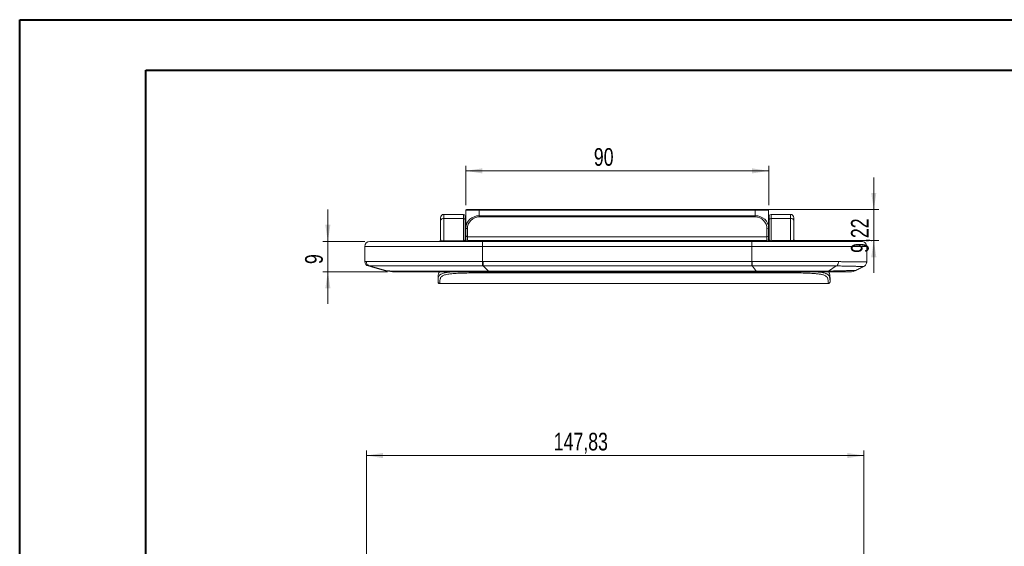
# Model space of a CAD drawing. Header units: millimetres. Extents: x 0 to 420, y 0 to 297.
# Tile 4 of 12: x 0 to 195, y 193 to 297. Entities that reach past the tile are written whole.
import ezdxf

# ---------------------------------------------------------------- set-up
doc = ezdxf.new("R2010")
doc.units = ezdxf.units.MM
doc.styles.add('SLDTEXTSTYLE0', font='TXT', dxfattribs={"width": 0.75})
doc.dimstyles.new('SLDDIMSTYLE0', dxfattribs={"dimtxt": 3.5, "dimasz": 3.302, "dimexe": 0, "dimexo": 0.0625, "dimgap": 0.875, "dimtad": 1, "dimlfac": 1.5, "dimrnd": 1e-09, "dimzin": 12, "dimdsep": 46, "dimtxsty": 'SLDTEXTSTYLE0', "dimsah": 1, "dimcen": 0.09, "dimadec": 0, "dimazin": 3, "dimtfac": 1, "dimtofl": 0, "dimtmove": 0, "dimatfit": 3, "dimfxl": 0, "dimfrac": 2, "dimtolj": 1, "dimtzin": 12, "dimarcsym": 0})
doc.dimstyles.new('SLDDIMSTYLE1', dxfattribs={"dimtxt": 3.5, "dimasz": 3.302, "dimexe": 0, "dimexo": 0.0625, "dimgap": 0.875, "dimtad": 1, "dimlfac": 1.5, "dimrnd": 1e-09, "dimzin": 12, "dimdsep": 46, "dimtxsty": 'SLDTEXTSTYLE0', "dimsah": 1, "dimcen": 0.09, "dimadec": 0, "dimazin": 3, "dimtfac": 1, "dimtmove": 0, "dimatfit": 0, "dimfxl": 0, "dimfrac": 2, "dimtolj": 1, "dimtzin": 12, "dimarcsym": 0})
doc.dimstyles.new('SLDDIMSTYLE2', dxfattribs={"dimtxt": 3.5, "dimasz": 3.302, "dimexe": 0, "dimexo": 0.0625, "dimgap": 0.875, "dimtad": 1, "dimdec": 6, "dimlfac": 1.5, "dimrnd": 1e-09, "dimzin": 12, "dimdsep": 46, "dimtxsty": 'SLDTEXTSTYLE0', "dimsah": 1, "dimcen": 0.09, "dimadec": 0, "dimazin": 3, "dimtfac": 1, "dimtmove": 0, "dimatfit": 0, "dimfxl": 0, "dimfrac": 2, "dimtolj": 1, "dimtzin": 12, "dimarcsym": 0})
doc.dimstyles.new('SLDDIMSTYLE3', dxfattribs={"dimtxt": 3.5, "dimasz": 3.302, "dimexe": 0, "dimexo": 0.0625, "dimgap": 0.875, "dimtad": 1, "dimdec": 6, "dimlfac": 1.5, "dimrnd": 1e-09, "dimzin": 12, "dimdsep": 46, "dimtxsty": 'SLDTEXTSTYLE0', "dimsah": 1, "dimcen": 0.09, "dimadec": 0, "dimazin": 3, "dimtfac": 1, "dimtofl": 0, "dimtmove": 0, "dimatfit": 3, "dimfxl": 0, "dimfrac": 2, "dimtolj": 1, "dimtzin": 12, "dimarcsym": 0})

# ---------------------------------------------------------------- blocks, each defined once
blk = doc.blocks.new('_D')
at = {"color": 7, "linetype": 'Continuous', "lineweight": 0}
for p, q in [((68.75, 158.29), (68.75, 211.88)), ((167.3, 210.88), (68.75, 210.88)), ((167.3, 161.94), (167.3, 211.88))]:
    blk.add_line(p, q, dxfattribs=at)
for points in [[(68.75, 210.88), (72.05, 210.37), (72.05, 211.39)], [(167.3, 210.88), (164, 211.39), (164, 210.37)]]:
    blk.add_solid(points, dxfattribs=at)
at = {"color": 7, "linetype": 'Continuous', "lineweight": 0, "insert": (105.86, 215.39), "char_height": 3.5, "attachment_point": 1, "style": 'SLDTEXTSTYLE0'}
blk.add_mtext('147,83', dxfattribs=at)
blk = doc.blocks.new('_D_5')
at = {"color": 7, "linetype": 'Continuous', "lineweight": 0}
for p, q in [((169.26, 259.6), (169.26, 265.95)), ((146.77, 259.6), (170.26, 259.6)), ((169.26, 259.6), (169.26, 253.45)), ((149.1, 253.45), (170.26, 253.45)), ((169.26, 253.45), (169.26, 247.1))]:
    blk.add_line(p, q, dxfattribs=at)
for points in [[(169.26, 259.6), (169.77, 262.9), (168.75, 262.9)], [(169.26, 253.45), (168.75, 250.15), (169.77, 250.15)]]:
    blk.add_solid(points, dxfattribs=at)
at = {"color": 7, "linetype": 'Continuous', "lineweight": 0, "insert": (164.75, 251.02), "char_height": 3.5, "attachment_point": 1, "rotation": 90, "style": 'SLDTEXTSTYLE0'}
blk.add_mtext('9,22', dxfattribs=at)
blk = doc.blocks.new('_D_6')
at = {"color": 7, "linetype": 'Continuous', "lineweight": 0}
for p, q in [((61.12, 253.28), (61.12, 259.63)), ((68.44, 253.28), (60.12, 253.28)), ((61.12, 247.28), (61.12, 253.28)), ((72.92, 247.28), (60.12, 247.28)), ((61.12, 247.28), (61.12, 240.93))]:
    blk.add_line(p, q, dxfattribs=at)
for points in [[(61.12, 253.28), (61.63, 256.59), (60.61, 256.59)], [(61.12, 247.28), (60.61, 243.98), (61.63, 243.98)]]:
    blk.add_solid(points, dxfattribs=at)
at = {"color": 7, "linetype": 'Continuous', "lineweight": 0, "insert": (56.61, 248.81), "char_height": 3.5, "attachment_point": 1, "rotation": 90, "style": 'SLDTEXTSTYLE0'}
blk.add_mtext('9', dxfattribs=at)
blk = doc.blocks.new('_D_7')
at = {"color": 7, "linetype": 'Continuous', "lineweight": 0}
for p, q in [((88.44, 260.46), (88.44, 268.27)), ((148.44, 267.27), (88.44, 267.27)), ((148.44, 260.46), (148.44, 268.27))]:
    blk.add_line(p, q, dxfattribs=at)
for points in [[(88.44, 267.27), (91.74, 266.76), (91.74, 267.78)], [(148.44, 267.27), (145.13, 267.78), (145.13, 266.76)]]:
    blk.add_solid(points, dxfattribs=at)
at = {"color": 7, "linetype": 'Continuous', "lineweight": 0, "insert": (113.81, 271.78), "char_height": 3.5, "attachment_point": 1, "style": 'SLDTEXTSTYLE0'}
blk.add_mtext('90', dxfattribs=at)

msp = doc.modelspace()

# ---------------------------------------------------------------- linework, layer by layer
at = {"color": 7, "linetype": 'Continuous', "lineweight": 40}
for p, q in [((0.07884357, 0.21478016), (0.07884357, 297.21478016)), ((0.07884357, 297.21478016), (420.07884357, 297.21478016)), ((25.07884357, 10.21478016), (25.07884357, 287.21478016)), ((25.07884357, 287.21478016), (410.07884357, 287.21478016))]:
    msp.add_line(p, q, dxfattribs=at)
at = {"color": 7, "linetype": 'Continuous', "lineweight": 15}
for p, q in [((88.43521199, 256.01605552), (88.43521199, 259.46392035)), ((91.1018791, 259.46392035), (88.43521199, 259.46392035)), ((88.56854758, 259.59725408), (91.1018791, 259.59725408)), ((91.1018791, 259.59725408), (91.1018791, 259.46392035)), ((91.1018791, 259.59725408), (145.76854727, 259.59725408)), ((91.1018791, 259.46392035), (91.1018791, 258.37672449)), ((145.76854727, 259.46392035), (91.1018791, 259.46392035)), ((145.76854727, 259.59725408), (148.30187879, 259.59725408)), ((145.76854727, 259.59725408), (145.76854727, 259.46392035)), ((145.76854727, 258.37672449), (145.76854727, 259.46392035)), ((148.43521438, 259.46392035), (145.76854727, 259.46392035)), ((148.43521438, 259.46392035), (148.43521438, 256.01605552)), ((83.43521428, 257.38117201), (83.43521428, 257.98420741)), ((87.96854736, 258.65087388), (84.10187981, 258.65087388)), ((87.96854736, 257.84682709), (84.10187981, 257.84682709)), ((84.10187981, 257.84682709), (84.10187981, 253.38415099)), ((87.96854736, 253.38415099), (87.96854736, 257.84682709)), ((88.30187889, 258.3175408), (88.30187889, 257.61399955)), ((88.30187889, 257.61399955), (88.30187889, 253.61697847)), ((91.1018791, 258.37672449), (91.1018791, 258.14239907)), ((91.1018791, 258.37672449), (145.76854727, 258.37672449)), ((145.76854727, 258.14239907), (91.1018791, 258.14239907)), ((145.76854727, 258.37672449), (145.76854727, 258.14239907)), ((148.56854748, 257.61399955), (148.56854748, 258.3175408)), ((148.56854748, 253.61697847), (148.56854748, 257.61399955)), ((152.76854656, 258.65087388), (148.90187901, 258.65087388)), ((152.76854656, 257.84682709), (148.90187901, 257.84682709)), ((148.90187901, 257.84682709), (148.90187901, 253.38415099)), ((152.76854656, 253.38415099), (152.76854656, 257.84682709)), ((153.43521209, 257.98420741), (153.43521209, 257.38117201)), ((83.43521428, 253.61697847), (83.43521428, 257.38117201)), ((88.43521199, 254.43765794), (88.43521199, 256.01605552)), ((88.768546, 255.78172995), (88.768546, 254.20333229)), ((148.10188037, 254.20333229), (148.10188037, 255.78172995)), ((148.43521438, 256.01605552), (148.43521438, 254.43765794)), ((153.43521209, 257.38117201), (153.43521209, 253.61697847)), ((88.43521199, 253.78420737), (88.43521199, 254.43765794)), ((148.10188037, 254.20333229), (88.768546, 254.20333229)), ((148.43521438, 254.43765794), (148.43521438, 253.78420737)), ((68.4352112, 249.28536989), (68.4352112, 252.28364511)), ((81.00498887, 253.28364511), (81.00459399, 253.28364506)), ((84.10187981, 253.28364512), (84.10187981, 253.38415099)), ((84.10187981, 253.38415099), (87.96854736, 253.38415099)), ((87.96854736, 253.28364512), (87.96854736, 253.38415099)), ((88.768546, 253.45087402), (148.10188037, 253.45087402)), ((91.76854711, 252.28364511), (91.76854711, 253.28364512)), ((91.76854711, 253.28364512), (145.10187926, 253.28364512)), ((91.76854711, 249.30445145), (91.76854711, 252.28364511)), ((145.10187926, 252.28364511), (91.76854711, 252.28364511)), ((95.56336126, 253.28364512), (95.56336126, 253.45087402)), ((145.10187926, 252.28364511), (145.10187926, 253.28364512)), ((145.10187926, 249.30445487), (145.10187926, 252.28364511)), ((147.97105562, 253.45087402), (147.97105562, 253.25997393)), ((148.90187901, 253.28364512), (148.90187901, 253.38415099)), ((148.90187901, 253.38415099), (152.76854656, 253.38415099)), ((152.76854656, 253.28364512), (152.76854656, 253.38415099)), ((167.8619526, 252.28366405), (167.85861474, 252.28364511)), ((167.86208174, 249.24225369), (167.86196253, 252.28366436)), ((69.0828703, 248.43342332), (69.08344151, 248.43339538)), ((91.76854711, 249.30445145), (91.89185919, 249.30445331)), ((91.89185919, 249.30445331), (145.10187926, 249.30445487)), ((91.89185919, 248.47779277), (91.89185919, 249.30445331)), ((145.10187926, 248.47779277), (91.89185919, 248.47779277)), ((145.10187926, 248.47779277), (145.10187926, 249.30445487)), ((145.19512079, 248.47778221), (145.10187926, 248.47779277)), ((160.2709832, 247.42292094), (161.79029069, 248.43973955)), ((167.85824221, 249.24225369), (167.85950384, 249.24228163)), ((72.72633832, 247.43746944), (73.91884349, 247.28364538)), ((82.9427458, 245.973616), (82.9427458, 245.30704236)), ((83.11333926, 247.14792684), (83.13777717, 247.28364538)), ((92.91068635, 247.39485461), (145.96542638, 247.39485461)), ((146.1296943, 247.28364538), (93.12795273, 247.28364538)), ((144.25739568, 247.09621422), (99.27702121, 247.09621422)), ((160.59167109, 245.973616), (160.59167109, 245.30704236)), ((82.9427458, 245.30704236), (82.94282527, 245.31154747)), ((83.27711544, 244.9513268), (83.27737373, 244.95307024)), ((83.27737373, 244.940498), (160.25739334, 244.940498)), ((160.25739334, 244.94958337), (160.25741321, 244.95006145)), ((160.59166612, 245.30952154), (160.59167109, 245.30704236))]:
    msp.add_line(p, q, dxfattribs=at)
at = {"color": 8, "linetype": 'Continuous', "lineweight": 15}
for p, q in [((84.10187981, 258.65087388), (84.10187981, 257.84682709)), ((87.96854736, 257.84682709), (87.96854736, 258.65087388)), ((148.90187901, 258.65087388), (148.90187901, 257.84682709)), ((152.76854656, 257.84682709), (152.76854656, 258.65087388)), ((88.768546, 254.20333229), (88.768546, 253.45087402)), ((148.10188037, 253.45087402), (148.10188037, 254.20333229)), ((95.89669527, 253.45087402), (95.89669527, 253.28364512)), ((147.6377241, 253.29268594), (147.6377241, 253.45087402)), ((69.078544, 248.43363349), (69.0828703, 248.43342332)), ((160.59179526, 245.95355842), (160.59167109, 245.973616)), ((160.25741321, 244.95006145), (160.25834204, 244.97375553)), ((160.59167109, 245.30704236), (160.59116445, 245.29399204))]:
    msp.add_line(p, q, dxfattribs=at)
at = {"color": 7, "linetype": 'Continuous', "lineweight": 15, "flags": 128}
msp.add_lwpolyline([(91.76830373, 248.47780643), (91.76831615, 248.5187632), (91.76833602, 248.58264572), (91.76836085, 248.66759041), (91.76839065, 248.77111809), (91.76842542, 248.89020848), (91.76846267, 249.02138589), (91.76850489, 249.16082319), (91.76854711, 249.30445145)], dxfattribs=at)
at = {"color": 7, "linetype": 'Continuous', "lineweight": 15}
for centre, radius, start, end in [((88.56854652, 259.46392049), 0.13333333, 90, 180), ((148.30187985, 259.46392049), 0.13333333, 0, 90), ((84.10187985, 257.98420735), 0.66666667, 90, 180), ((84.01652443, 257.25897717), 0.59401437, 81.7384304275, 168.1289206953), ((87.96854652, 258.31754069), 0.33333333, 0, 90), ((88.01122534, 257.55290409), 0.29700529, 11.8707700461, 98.2616784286), ((148.90187985, 258.31754069), 0.33333333, 90, 180), ((148.85920103, 257.55290409), 0.29700529, 81.7383215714, 168.1292299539), ((152.76854652, 257.98420735), 0.66666667, 0, 90), ((152.85390194, 257.25897717), 0.59401437, 11.8710793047, 98.2615695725), ((88.72639493, 256.07601977), 0.29729314, 191.6364318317, 278.1510265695), ((148.14403144, 256.07601977), 0.29729314, 261.8489734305, 348.3635681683), ((83.10187985, 253.61697845), 0.33333333, 270, 0), ((88.63521319, 253.61697845), 0.33333333, 180, 270), ((88.72639489, 254.49762204), 0.29729307, 191.6364044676, 278.1510360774), ((88.76854652, 253.78420735), 0.33333333, 180, 270), ((148.10187985, 253.78420735), 0.33333333, 270, 0), ((148.14403148, 254.49762204), 0.29729307, 261.8489639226, 348.3635955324), ((148.23521319, 253.61697845), 0.33333333, 270, 0), ((153.76854652, 253.61697845), 0.33333333, 180, 270), ((69.43521319, 252.28364512), 1, 90, 180), ((69.31949725, 249.28445711), 0.88428406, 180, 254.1879976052), ((-140.39284491, 249.21285894), 285.58891171, 359.8525263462, 0.0183741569)]:
    msp.add_arc(centre, radius, start, end, dxfattribs=at)
for centre, major_axis, ratio, start_param, end_param in [((91.10187985, 256.01605561), (2.66666667, 0), 0.8852508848, 1.5707963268, 3.1415926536), ((91.10187985, 255.78172995), (0, 2.36066903), 0.988420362, 0, 1.5707963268), ((145.76854652, 256.01605561), (2.66666667, 0), 0.8852508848, 0, 1.5707963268), ((145.76854652, 255.78172995), (0, 2.36066903), 0.988420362, 4.7123889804, 6.2831853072), ((84.10187985, 253.61697845), (0.66666667, 0), 0.3492411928, 3.1415926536, 4.7123889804), ((87.96854652, 253.61697845), (0.33333333, 0), 0.6984823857, 4.7123889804, 6.2831853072), ((148.90187985, 253.61697845), (0.33333333, 0), 0.6984823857, 3.1415926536, 4.7123889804), ((152.76854652, 253.61697845), (0.66666667, 0), 0.3492411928, 4.7123889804, 6.2831853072)]:
    msp.add_ellipse(centre, major_axis=major_axis, ratio=ratio, start_param=start_param, end_param=end_param, dxfattribs=at)
for points, knots in [([(91.76854652, 252.28364512), (90.62709633, 252.28364512), (89.48646718, 252.28364512), (87.20780964, 252.28364512), (86.0677538, 252.28364512), (83.81358238, 252.28364512), (82.69763279, 252.28364512), (81.05031714, 252.28364512), (80.50569461, 252.28364512), (79.69731219, 252.28364512), (79.42899895, 252.28364512), (78.9014909, 252.28364512), (78.64160318, 252.28364512), (77.87435696, 252.28364512), (77.37942508, 252.28364512), (76.66505737, 252.28364512), (76.43160461, 252.28364512), (75.97453049, 252.28364512), (75.75018313, 252.28364512), (74.66943603, 252.28364512), (73.92731452, 252.28364512), (73.12811308, 252.28364512), (72.97426312, 252.28364512), (72.68087722, 252.28364512), (72.54137716, 252.28364512), (72.14223438, 252.28364512), (71.90187538, 252.28364512), (71.4627731, 252.28364512), (71.26404849, 252.28364512), (70.90053208, 252.28364512), (70.73548725, 252.28364512), (70.28580303, 252.28364512), (70.04436977, 252.28364512), (69.63671167, 252.28364512), (69.47088084, 252.28364512), (69.05093152, 252.28364512), (68.87240562, 252.28364512), (68.61758086, 252.28364512), (68.54315189, 252.28364512), (68.45166994, 252.28364512), (68.43521319, 252.28364512), (68.43521319, 252.28364512)], [0, 0, 0, 0, 0.0625, 0.0625, 0.125, 0.125, 0.1875, 0.1875, 0.21875, 0.21875, 0.234375, 0.234375, 0.25, 0.25, 0.28125, 0.28125, 0.296875, 0.296875, 0.3125, 0.3125, 0.375, 0.375, 0.390625, 0.390625, 0.40625, 0.40625, 0.4375, 0.4375, 0.46875, 0.46875, 0.5, 0.5, 0.5625, 0.5625, 0.625, 0.625, 0.75, 0.75, 0.875, 0.875, 1, 1, 1, 1]), ([(69.43521319, 253.28364512), (69.43521319, 253.28364512), (69.45078951, 253.28364512), (69.53657828, 253.28364512), (69.60624199, 253.28364512), (69.84324794, 253.28364512), (70.00898542, 253.28364512), (70.39604117, 253.28364512), (70.54857292, 253.28364512), (70.92241262, 253.28364512), (71.14335339, 253.28364512), (71.55380262, 253.28364512), (71.70435761, 253.28364512), (72.03742341, 253.28364512), (72.21954343, 253.28364512), (72.62240397, 253.28364512), (72.84312012, 253.28364512), (73.21046791, 253.28364512), (73.33898334, 253.28364512), (73.60965481, 253.28364512), (73.75220057, 253.28364512), (74.4985939, 253.28364512), (75.1968007, 253.28364512), (76.22563406, 253.28364512), (76.44009282, 253.28364512), (76.87976846, 253.28364512), (77.10470523, 253.28364512), (77.79398769, 253.28364512), (78.2728148, 253.28364512), (79.01635877, 253.28364512), (79.26842064, 253.28364512), (79.78034862, 253.28364512), (80.0409228, 253.28364512), (80.82624102, 253.28364512), (81.35546741, 253.28364512), (82.95630588, 253.28364512), (84.04086657, 253.28364512), (86.23125693, 253.28364512), (87.33874865, 253.28364512), (89.55201864, 253.28364512), (90.65989177, 253.28364512), (91.76854652, 253.28364512)], [0, 0, 0, 0, 0.125, 0.125, 0.25, 0.25, 0.375, 0.375, 0.4375, 0.4375, 0.5, 0.5, 0.53125, 0.53125, 0.5625, 0.5625, 0.59375, 0.59375, 0.609375, 0.609375, 0.625, 0.625, 0.6875, 0.6875, 0.703125, 0.703125, 0.71875, 0.71875, 0.75, 0.75, 0.765625, 0.765625, 0.78125, 0.78125, 0.8125, 0.8125, 0.875, 0.875, 0.9375, 0.9375, 1, 1, 1, 1]), ([(145.10187985, 253.28364512), (146.58185552, 253.28364512), (148.05663455, 253.28364512), (150.2545748, 253.28364512), (150.98481409, 253.28364512), (152.43871427, 253.28364512), (153.16238818, 253.28364512), (154.60060511, 253.28364512), (155.31517169, 253.28364512), (156.37726192, 253.28364512), (156.72965289, 253.28364512), (157.43046675, 253.28364512), (157.77443475, 253.28364512), (158.77942169, 253.28364512), (159.41573418, 253.28364512), (160.31165714, 253.28364512), (160.60056033, 253.28364512), (161.01858486, 253.28364512), (161.1556662, 253.28364512), (161.42144454, 253.28364512), (161.55051239, 253.28364512), (162.17758363, 253.28364512), (162.62080283, 253.28364512), (163.21436874, 253.28364512), (163.40034215, 253.28364512), (163.75106706, 253.28364512), (163.9159905, 253.28364512), (164.3767292, 253.28364512), (164.64141117, 253.28364512), (165.109824, 253.28364512), (165.31341216, 253.28364512), (165.85605863, 253.28364512), (166.12866982, 253.28364512), (166.56566735, 253.28364512), (166.73005397, 253.28364512), (166.86143498, 253.28364512)], [0, 0, 0, 0, 0.125, 0.125, 0.1875, 0.1875, 0.25, 0.25, 0.3125, 0.3125, 0.34375, 0.34375, 0.375, 0.375, 0.4375, 0.4375, 0.46875, 0.46875, 0.484375, 0.484375, 0.5, 0.5, 0.5625, 0.5625, 0.59375, 0.59375, 0.625, 0.625, 0.6875, 0.6875, 0.75, 0.75, 0.875, 0.875, 1, 1, 1, 1]), ([(167.8586136, 252.28364512), (167.72273064, 252.28364512), (167.55185392, 252.28364512), (167.2090226, 252.28364512), (167.07991445, 252.28364512), (166.7843183, 252.28364512), (166.61804739, 252.28364512), (166.23712222, 252.28364512), (166.02253872, 252.28364512), (165.52883375, 252.28364512), (165.2498333, 252.28364512), (164.76513069, 252.28364512), (164.59194248, 252.28364512), (164.22472283, 252.28364512), (164.03028797, 252.28364512), (163.41104512, 252.28364512), (162.95031118, 252.28364512), (162.17278043, 252.28364512), (161.89772292, 252.28364512), (161.32344257, 252.28364512), (161.02620517, 252.28364512), (160.10549797, 252.28364512), (159.45296397, 252.28364512), (158.4229301, 252.28364512), (158.07106652, 252.28364512), (157.35161085, 252.28364512), (156.98563099, 252.28364512), (155.88202327, 252.28364512), (155.13423498, 252.28364512), (153.62100183, 252.28364512), (152.85553537, 252.28364512), (151.31153933, 252.28364512), (150.53736067, 252.28364512), (148.21252111, 252.28364512), (146.65833684, 252.28364512), (145.10187985, 252.28364512)], [0, 0, 0, 0, 0.125, 0.125, 0.1875, 0.1875, 0.25, 0.25, 0.3125, 0.3125, 0.375, 0.375, 0.40625, 0.40625, 0.4375, 0.4375, 0.5, 0.5, 0.53125, 0.53125, 0.5625, 0.5625, 0.625, 0.625, 0.65625, 0.65625, 0.6875, 0.6875, 0.75, 0.75, 0.8125, 0.8125, 0.875, 0.875, 1, 1, 1, 1]), ([(167.8586136, 252.28364512), (167.8586134, 252.34967209), (167.8521563, 252.41459951), (167.82685299, 252.5423446), (167.80769905, 252.60582341), (167.75770343, 252.72685904), (167.72710572, 252.78427634), (167.65480208, 252.89296063), (167.6127307, 252.94440413), (167.47486844, 253.08274728), (167.36371832, 253.15727213), (167.12395206, 253.25711241), (166.9931056, 253.28364512), (166.86143498, 253.28364512)], [0, 0, 0, 0, 0.125, 0.125, 0.25, 0.25, 0.375, 0.375, 0.5, 0.5, 0.75, 0.75, 1, 1, 1, 1]), ([(69.39107135, 248.43405264), (69.30566489, 248.45821469), (69.21942794, 248.49686177), (69.0598594, 248.60396982), (68.98680145, 248.67244546), (68.86762504, 248.83018736), (68.82168555, 248.91921675), (68.76213722, 249.10213246), (68.74843891, 249.19575933), (68.74843491, 249.28464854)], [0, 0, 0, 0, 0.25, 0.25, 0.5, 0.5, 0.75, 0.75, 1, 1, 1, 1]), ([(68.748459, 249.28464864), (68.76657863, 249.28465793), (68.80709571, 249.2846787), (68.88507054, 249.2850357), (68.99025312, 249.28560519), (69.13066657, 249.28643241), (69.31503349, 249.28750418), (69.55451957, 249.28882578), (69.86258342, 249.29039625), (70.25553753, 249.29221761), (70.75299661, 249.294288), (71.37872903, 249.29662214), (72.16121606, 249.29917968), (72.85172052, 249.30127229), (73.3141329, 249.30245714), (73.47109667, 249.30277683), (73.64766228, 249.30308333), (73.84492535, 249.30336981), (74.06410126, 249.30363823), (74.30653244, 249.30388792), (74.57369329, 249.30411903), (74.86719622, 249.30433145), (75.18879763, 249.30452517), (75.54040405, 249.30470016), (75.92407838, 249.30485639), (76.34204614, 249.30499384), (76.79670195, 249.3051125), (77.29061621, 249.30521233), (77.82654244, 249.30529333), (78.40742527, 249.30535548), (79.03640963, 249.30539877), (79.71685102, 249.3054232), (80.452327, 249.30542876), (81.24664963, 249.30541546), (82.10387869, 249.3053833), (83.02833535, 249.30533229), (84.02461595, 249.30526243), (85.09760589, 249.30517374), (86.25249334, 249.30506621), (87.49478326, 249.30493987), (88.83031031, 249.30479464), (90.26525685, 249.3046309), (91.25574965, 249.30451273), (91.76854652, 249.30445155)], [0, 0, 0, 0, 0.0227612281, 0.0508961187, 0.0839084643, 0.1212179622, 0.1621737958, 0.2060725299, 0.2521819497, 0.2997734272, 0.3481668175, 0.3967937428, 0.4452867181, 0.4936002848, 0.4997034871, 0.5064460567, 0.5138152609, 0.5217993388, 0.5303882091, 0.5395742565, 0.5493531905, 0.559724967, 0.5706947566, 0.5822739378, 0.5944810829, 0.6073429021, 0.6208951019, 0.6351831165, 0.650262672, 0.6662001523, 0.683072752, 0.7009684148, 0.7199855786, 0.7402327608, 0.7618280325, 0.7848984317, 0.8095793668, 0.8360140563, 0.8643530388, 0.8947537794, 0.9273803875, 0.9624034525, 1, 1, 1, 1]), ([(69.39106478, 248.4340554), (69.25860478, 248.43398509), (69.18492697, 248.43391477), (69.09414627, 248.43377415), (69.07830324, 248.43370384), (69.07854593, 248.43363353)], [0, 0, 0, 0, 0.5, 0.5, 1, 1, 1, 1]), ([(69.08306898, 248.43286391), (69.68918758, 248.26271999), (70.90929554, 247.92022274), (72.13485047, 247.59506969), (72.75158089, 247.43144441)], [0, 0, 0, 0, 0.49677455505, 1, 1, 1, 1]), ([(73.05788071, 247.43721842), (72.43640793, 247.59989182), (71.21338697, 247.92629189), (69.99206716, 248.26458808), (69.39106962, 248.43405403)], [0.12022002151, 0.12022002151, 0.12022002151, 0.12022002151, 0.5, 0.86829603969, 0.86829603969, 0.86829603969, 0.86829603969]), ([(91.76830463, 248.47780632), (91.51139581, 248.47787389), (91.0030925, 248.47800759), (90.24889578, 248.4782243), (89.51114468, 248.47845021), (88.78967778, 248.4786865), (88.08433323, 248.47893299), (87.39494858, 248.47918891), (86.72136081, 248.47945296), (86.06340643, 248.47972396), (85.42092164, 248.48000072), (84.7937418, 248.48028205), (84.18170375, 248.48056679), (83.58463736, 248.48085372), (83.00239653, 248.48114187), (82.43474728, 248.48142942), (81.03862429, 248.48215703), (79.25773585, 248.4830623), (77.42800678, 248.48336055), (76.2655729, 248.48188619), (75.34575025, 248.4797357), (74.49010624, 248.47666111), (73.64286483, 248.47228045), (72.83094957, 248.46697397), (72.07932992, 248.46125255), (71.43049082, 248.45524113), (70.87632134, 248.44942809), (70.49777154, 248.4434976), (70.09547841, 248.44046624), (69.79642665, 248.43772364), (69.57194536, 248.43563798), (69.45803181, 248.43448356), (69.4083645, 248.43416393), (69.39107447, 248.43405267)], [0, 0, 0, 0, 0.0193180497, 0.0382214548, 0.0567163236, 0.074809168, 0.0925069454, 0.1098171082, 0.1267476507, 0.1433071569, 0.1595048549, 0.1753506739, 0.1908553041, 0.2060302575, 0.2208879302, 0.2354416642, 0.2497058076, 0.3289671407, 0.3758760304, 0.4061473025, 0.4369882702, 0.4688670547, 0.5022959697, 0.545200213, 0.591049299, 0.6405285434, 0.694229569, 0.7526621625, 0.7852187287, 0.8762015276, 0.935366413, 0.9774999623, 1, 1, 1, 1]), ([(145.19511987, 248.47778473), (145.32162539, 248.29053359), (145.57839391, 247.92329908), (145.83516242, 247.57182799), (145.96542542, 247.39485436)], [0.09861313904, 0.09861313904, 0.09861313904, 0.09861313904, 0.5, 0.91330888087, 0.91330888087, 0.91330888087, 0.91330888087]), ([(161.79024326, 248.43971195), (161.72335223, 248.44058513), (161.58851641, 248.44234524), (161.37807214, 248.44483686), (161.15937825, 248.44724553), (160.93166551, 248.44955812), (160.69477104, 248.45177757), (160.44835401, 248.45390238), (160.19211076, 248.45593225), (159.92571538, 248.45786652), (159.64883574, 248.45970455), (159.36112862, 248.46144603), (159.06224071, 248.46309099), (158.75180806, 248.46463943), (158.42945591, 248.46609139), (158.09479836, 248.46744693), (157.74743804, 248.46870617), (157.38696583, 248.4698692), (157.01296046, 248.4709362), (156.62498819, 248.47190735), (156.22260242, 248.47278283), (155.80534348, 248.47356301), (155.37273757, 248.47424768), (154.92429899, 248.47483912), (154.45951972, 248.47532997), (154.05800783, 248.47568082), (153.68766472, 248.47589072), (153.31428757, 248.47603515), (152.82020162, 248.47619256), (152.19802593, 248.47635667), (151.43854661, 248.47653278), (150.53060562, 248.47672429), (149.46098961, 248.47693816), (148.21429065, 248.47718438), (146.7727464, 248.47746945), (145.74471161, 248.47767318), (145.19512165, 248.47778209)], [0, 0, 0, 0, 0.0163448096, 0.0329471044, 0.0498181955, 0.0669708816, 0.0844194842, 0.1021798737, 0.1202694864, 0.1387073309, 0.1575139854, 0.1767115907, 0.196323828, 0.2163758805, 0.2368943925, 0.2579074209, 0.2794443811, 0.3015359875, 0.324214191, 0.3475121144, 0.3714639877, 0.3961050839, 0.4214716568, 0.447600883, 0.474530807, 0.5023002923, 0.5170868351, 0.5384078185, 0.5665360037, 0.601841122, 0.6448003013, 0.6960091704, 0.7561929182, 0.8262167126, 0.9070950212, 1, 1, 1, 1]), ([(145.19605263, 249.30444432), (145.4330098, 249.30442246), (145.8991841, 249.30437946), (146.58702106, 249.30429909), (147.25225536, 249.30420827), (147.89555045, 249.3041059), (148.51755298, 249.30399226), (149.11889244, 249.30386727), (149.7001817, 249.30373096), (150.2620173, 249.30358332), (150.80497972, 249.30342435), (151.3296338, 249.30325405), (151.83652897, 249.30307241), (152.32619962, 249.30287945), (152.79916537, 249.30267515), (153.2559314, 249.30245952), (153.69698874, 249.30223256), (154.12281459, 249.30199427), (154.53387256, 249.30174465), (154.93061301, 249.30148369), (155.31347332, 249.3012114), (155.68287817, 249.30092778), (156.03923981, 249.30063283), (156.38295833, 249.30032654), (156.71442195, 249.30000892), (157.03400726, 249.29967998), (157.34207949, 249.2993397), (157.63899275, 249.29898809), (157.9250903, 249.29862516), (158.20070477, 249.29825089), (158.46615838, 249.29786531), (158.72176324, 249.29746839), (158.96782149, 249.29706015), (159.20462556, 249.2966406), (159.43245837, 249.29620972), (159.65159356, 249.29576752), (159.86229566, 249.295314), (160.0648203, 249.29484917), (160.25941438, 249.29437303), (160.44631628, 249.29388557), (160.62575605, 249.29338681), (160.79795553, 249.29287674), (160.96312858, 249.29235536), (161.1214812, 249.29182269), (161.27321172, 249.29127871), (161.418511, 249.29072343), (161.55756226, 249.29015686), (161.69054255, 249.28957901), (161.81761806, 249.28898982), (161.93896152, 249.28838956), (162.05469107, 249.28777723), (162.1650876, 249.28715644), (162.23620272, 249.28672054), (162.27111613, 249.28650654)], [0, 0, 0, 0, 0.0388396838, 0.0764106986, 0.1127535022, 0.1479078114, 0.1819126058, 0.2148061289, 0.2466258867, 0.2774086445, 0.3071904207, 0.3360064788, 0.3638913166, 0.3908786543, 0.417001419, 0.4422917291, 0.4667808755, 0.4904993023, 0.5134765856, 0.5357414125, 0.5573215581, 0.5782438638, 0.5985342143, 0.6182175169, 0.6373176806, 0.6558575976, 0.6738591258, 0.6913430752, 0.7083291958, 0.7248361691, 0.7408816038, 0.7564820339, 0.7716529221, 0.7864086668, 0.8007626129, 0.8147270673, 0.8283133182, 0.8415316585, 0.8543914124, 0.8669009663, 0.8790678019, 0.8908985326, 0.9023989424, 0.9135740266, 0.9244280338, 0.9349645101, 0.9451863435, 0.9550958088, 0.9646946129, 0.9739839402, 0.9829644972, 0.9916365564, 1, 1, 1, 1]), ([(161.78995659, 248.4397834), (161.85291592, 248.46297347), (161.91675227, 248.50077072), (162.03531992, 248.60664354), (162.0898433, 248.67473938), (162.17915543, 248.83212345), (162.21380507, 248.92116621), (162.25918521, 249.10418279), (162.26996378, 249.19787888), (162.27063182, 249.28676259)], [0, 0, 0, 0, 0.25, 0.25, 0.5, 0.5, 0.75, 0.75, 1, 1, 1, 1]), ([(167.29881334, 248.33601786), (167.27312225, 248.33625763), (167.2231517, 248.336724), (167.14109692, 248.33750431), (167.05684682, 248.33834963), (166.97018683, 248.33927152), (166.88165982, 248.34026282), (166.79164574, 248.34132088), (166.70058296, 248.34244257), (166.60890963, 248.34362546), (166.51707396, 248.34486749), (166.42552763, 248.34616694), (166.33472392, 248.34752251), (166.24511351, 248.3489328), (166.15714551, 248.350398), (166.07125193, 248.35191387), (165.92076572, 248.35476258), (165.68717167, 248.35965727), (165.33561397, 248.36759879), (164.9282978, 248.37715158), (164.39382972, 248.39012916), (163.74701747, 248.40497673), (163.03079285, 248.41965287), (162.45232657, 248.42995299), (162.05538834, 248.43625851), (161.85392046, 248.43892973), (161.79034062, 248.43977273)], [0, 0, 0, 0, 0.0462044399, 0.0898701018, 0.131116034, 0.1700551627, 0.2067944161, 0.2414348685, 0.2740718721, 0.3047951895, 0.3336891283, 0.3608326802, 0.3862996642, 0.4101588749, 0.4324742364, 0.4533049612, 0.4727057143, 0.5376311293, 0.6031586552, 0.6691144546, 0.7354016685, 0.8290312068, 0.9002387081, 0.9516942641, 0.9847555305, 1, 1, 1, 1]), ([(162.27023045, 249.2867651), (162.33768672, 249.28648095), (162.4729602, 249.28591111), (162.66984207, 249.28495909), (162.86297727, 249.28393353), (163.05192993, 249.28282746), (163.23686669, 249.28164276), (163.41779121, 249.28037894), (163.59475136, 249.27903613), (163.76778305, 249.2776143), (163.93692549, 249.27611347), (164.10221705, 249.27453361), (164.26369634, 249.27287489), (164.42140192, 249.27113666), (164.57537244, 249.26932138), (164.72564638, 249.26741976), (164.87226284, 249.2654671), (165.06733784, 249.26255045), (165.34146925, 249.25929676), (165.71186242, 249.25606426), (166.14340501, 249.25277174), (166.60993588, 249.2495218), (167.06137106, 249.24661011), (167.36208088, 249.24498123), (167.56839706, 249.24405934), (167.71681225, 249.24344553), (167.80762881, 249.24305339), (167.85882015, 249.24283234)], [0, 0, 0, 0, 0.0158825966, 0.0318501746, 0.0479150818, 0.0640895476, 0.0803856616, 0.0968153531, 0.1133903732, 0.1301222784, 0.1470224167, 0.164101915, 0.1813716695, 0.1988423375, 0.2165243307, 0.2344278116, 0.2525626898, 0.2709386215, 0.3096460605, 0.3648654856, 0.4386754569, 0.5340587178, 0.6556187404, 0.7930106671, 0.8433359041, 0.9116918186, 1, 1, 1, 1]), ([(165.71524767, 247.55411963), (165.98065456, 247.68333296), (166.24547054, 247.81376292), (166.51001596, 247.94473285), (166.77304452, 248.07495183), (167.03585313, 248.20561478), (167.29879046, 248.33601808)], [0, 0, 0, 0, 0.0013283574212, 0.0013283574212, 0.0013283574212, 0.0026490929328, 0.0026490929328, 0.0026490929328, 0.0026490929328]), ([(167.29933045, 248.3359456), (167.46556201, 248.41893509), (167.60972844, 248.55053566), (167.75671146, 248.78815784), (167.79522815, 248.87547573), (167.83345044, 249.00977928), (167.8431184, 249.05538423), (167.85616263, 249.14830815), (167.85949214, 249.19627327), (167.85950474, 249.24282267)], [0, 0, 0, 0, 0.5, 0.5, 0.75, 0.75, 0.875, 0.875, 1, 1, 1, 1]), ([(73.05785165, 247.43722602), (73.07781892, 247.43715637), (73.11753964, 247.43701783), (73.18633086, 247.43666697), (73.26186559, 247.43621116), (73.34506688, 247.43563981), (73.43605234, 247.43495501), (73.53515828, 247.43415564), (73.64267098, 247.43324186), (73.75889452, 247.43221416), (73.88414289, 247.43107176), (74.01870572, 247.42981941), (74.29172323, 247.42721388), (74.74963301, 247.423), (75.51379293, 247.4165523), (76.40450787, 247.40991611), (77.2634774, 247.40346036), (78.03679414, 247.39934155), (78.7351796, 247.39732205), (79.57008888, 247.39547996), (80.71405039, 247.39485183), (82.44887918, 247.39477008), (84.43737999, 247.39516824), (86.34738052, 247.39550665), (87.86813297, 247.39560846), (89.47309885, 247.39555817), (91.1634096, 247.39532518), (92.3187188, 247.39501393), (92.91068683, 247.39485445)], [0, 0, 0, 0, 0.0235467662, 0.0468413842, 0.0698674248, 0.0926091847, 0.1150517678, 0.1371811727, 0.1589843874, 0.180449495, 0.2015657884, 0.2223238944, 0.2427159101, 0.3173131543, 0.3834223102, 0.4424490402, 0.4959821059, 0.5194238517, 0.5490671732, 0.5847033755, 0.615836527, 0.6718055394, 0.7569361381, 0.8007119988, 0.846779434, 0.8952937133, 0.9463496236, 1, 1, 1, 1]), ([(74.24496036, 247.28364538), (74.22268094, 247.28364538), (74.17615778, 247.28364538), (74.12022938, 247.28364538), (74.07012692, 247.28364538), (74.02739579, 247.28364538), (73.99157305, 247.28364538), (73.96285947, 247.28364538), (73.94273016, 247.28364538), (73.92810629, 247.28364538), (73.92057739, 247.28364538), (73.91960264, 247.28364538), (73.91949914, 247.28364538)], [0, 0, 0, 0, 0.0818074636, 0.1708276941, 0.2670718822, 0.3705487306, 0.4812654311, 0.5992277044, 0.7244404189, 0.8275099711, 0.9816840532, 1, 1, 1, 1]), ([(93.12795223, 247.28364512), (92.73998011, 247.28364512), (92.00358297, 247.28364512), (90.95833708, 247.28364512), (90.03175553, 247.28364512), (88.74609193, 247.28364512), (87.16579635, 247.28364512), (85.17739271, 247.28364512), (83.31077164, 247.28364512), (81.68101207, 247.28364512), (80.39880485, 247.28364512), (79.37572479, 247.28364512), (78.3863087, 247.28364512), (77.45751825, 247.28364512), (76.61095, 247.28364512), (75.89033849, 247.28364512), (75.4134066, 247.28364512), (75.09063889, 247.28364512), (74.8738648, 247.28364512), (74.68017348, 247.28364512), (74.51006968, 247.28364512), (74.36133574, 247.28364512), (74.28424139, 247.28364512), (74.2447795, 247.28364512)], [0, 0, 0, 0, 0.03691717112, 0.07007126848, 0.09946508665, 0.12510264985, 0.19248004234, 0.25008220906, 0.31568358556, 0.37430672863, 0.41567731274, 0.4567360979, 0.49827926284, 0.55195029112, 0.61101426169, 0.67641639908, 0.7488542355, 0.7854019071, 0.82403395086, 0.86478350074, 0.90767878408, 0.95274399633, 1, 1, 1, 1]), ([(83.02749367, 246.83023036), (83.00291706, 246.71749143), (82.95414168, 246.49374682), (82.94536547, 246.22274736), (82.94272993, 246.05081279), (82.94274759, 245.99493102), (82.94275325, 245.97699422)], [0, 0, 0, 0, 0.29116641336, 0.57785644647, 0.86450127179, 1, 1, 1, 1]), ([(82.9427607, 245.97724443), (82.94279065, 245.96894018), (82.9428261, 245.95911321), (82.94373092, 245.94233264), (82.94398637, 245.88402821), (82.94402182, 245.8695217), (82.9440376, 245.85611813), (82.94403898, 245.85101079), (82.94404257, 245.84632625), (82.94404209, 245.84264375), (82.94404256, 245.83894165), (82.94403906, 245.83410502), (82.94403649, 245.82597823), (82.94399937, 245.79286682), (82.94388485, 245.75943649), (82.9435918, 245.6668736), (82.94281981, 245.48677027), (82.94278704, 245.38960729), (82.9427607, 245.31154623)], [0, 0, 0, 0, 0.4109514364, 0.4863055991, 0.4942047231, 0.4987611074, 0.4994636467, 0.5000243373, 0.5004810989, 0.5006905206, 0.5008995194, 0.5013516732, 0.5018995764, 0.5033935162, 0.5157547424, 0.5397135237, 0.6302043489, 1, 1, 1, 1]), ([(83.18660827, 247.28364538), (83.17603055, 247.26868761), (83.0984649, 247.15900336), (83.04155693, 247.03385777), (83.02001109, 246.93712707), (83.01794451, 246.92784911)], [0, 0, 0, 0, 0.124925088, 0.9160668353, 1, 1, 1, 1]), ([(99.27702159, 247.09621423), (98.21944298, 247.09621423), (97.16178948, 247.09605868), (95.04697625, 247.09384782), (93.99005547, 247.09186739), (92.40699892, 247.08471553), (91.87904486, 247.08160482), (90.83097138, 247.0729862), (90.31034683, 247.06749112), (89.28074819, 247.05246106), (88.77167849, 247.04295832), (88.02345619, 247.02338824), (87.77582803, 247.0159033), (87.30070351, 246.99904715), (87.07178442, 246.98964333), (86.63445441, 246.96853039), (86.42597658, 246.95681663), (86.03238622, 246.93082687), (85.8533717, 246.91693547), (85.52876057, 246.88748646), (85.38288589, 246.87194317), (85.11910347, 246.83948765), (85.0007373, 246.82246757), (84.68634257, 246.77095648), (84.52720601, 246.7357945), (84.26438336, 246.66476598), (84.16080114, 246.62889704), (83.98621926, 246.55695185), (83.91550254, 246.52089791), (83.79511658, 246.44929626), (83.74530392, 246.41367524), (83.61659593, 246.3074841), (83.55724964, 246.23758873), (83.4640202, 246.10022545), (83.43049387, 246.0327501), (83.37765515, 245.9008946), (83.35841453, 245.83652701), (83.31332441, 245.64917572), (83.29920204, 245.53184748), (83.2817544, 245.31992909), (83.27871089, 245.22528183), (83.27588117, 245.06991367), (83.27607883, 245.00909276), (83.27607883, 244.97375335)], [0, 0, 0, 0, 0.0625, 0.0625, 0.125, 0.125, 0.15625, 0.15625, 0.1875, 0.1875, 0.21875, 0.21875, 0.234375, 0.234375, 0.25, 0.25, 0.265625, 0.265625, 0.28125, 0.28125, 0.296875, 0.296875, 0.3125, 0.3125, 0.34375, 0.34375, 0.375, 0.375, 0.40625, 0.40625, 0.4375, 0.4375, 0.5, 0.5, 0.5625, 0.5625, 0.625, 0.625, 0.75, 0.75, 0.875, 0.875, 1, 1, 1, 1]), ([(93.12795242, 247.28364512), (93.11584739, 247.28423992), (93.09162611, 247.28543007), (93.05532051, 247.29507293), (93.01904211, 247.31043377), (92.98282538, 247.3322084), (92.946691, 247.35965729), (92.92268457, 247.38312563), (92.91068692, 247.39485436)], [0, 0, 0, 0, 0.1665379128, 0.3332302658, 0.4999999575, 0.6667696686, 0.8334620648, 1, 1, 1, 1]), ([(160.25833961, 244.97375575), (160.25833961, 245.00910697), (160.25853205, 245.06996303), (160.25570909, 245.22541599), (160.25265251, 245.32011079), (160.23518891, 245.53213164), (160.2210344, 245.64951672), (160.17588645, 245.83696103), (160.15660718, 245.90136487), (160.1036923, 246.03324659), (160.07011606, 246.10072941), (159.97673109, 246.2381407), (159.91726503, 246.30807124), (159.78820239, 246.41435233), (159.73828494, 246.45000998), (159.61744059, 246.52170408), (159.54647142, 246.55775127), (159.37163255, 246.62961995), (159.26779101, 246.6654886), (159.06965831, 246.71885541), (158.9963149, 246.73656774), (158.83003147, 246.77174859), (158.7368747, 246.78927833), (158.41973924, 246.84091346), (158.1618777, 246.87351273), (157.7504895, 246.9105814), (157.66323821, 246.91784166), (157.48212141, 246.93173895), (157.38821893, 246.93838919), (157.09690277, 246.95747925), (156.88994985, 246.96906457), (156.45227797, 246.99009247), (156.22000698, 246.99958687), (155.74228613, 247.0164252), (155.49834083, 247.02374616), (154.75453147, 247.04311541), (154.24311214, 247.05266016), (153.201964, 247.06776747), (152.67744332, 247.07324069), (151.62897932, 247.08177915), (151.10388578, 247.08484154), (149.52709077, 247.09190481), (148.47393655, 247.09386825), (146.36639167, 247.09605884), (145.3119496, 247.09621423), (144.25739686, 247.09621423)], [0, 0, 0, 0, 0.125, 0.125, 0.25, 0.25, 0.375, 0.375, 0.4375, 0.4375, 0.5, 0.5, 0.5625, 0.5625, 0.59375, 0.59375, 0.625, 0.625, 0.65625, 0.65625, 0.671875, 0.671875, 0.6875, 0.6875, 0.71875, 0.71875, 0.7265625, 0.7265625, 0.734375, 0.734375, 0.75, 0.75, 0.765625, 0.765625, 0.78125, 0.78125, 0.8125, 0.8125, 0.84375, 0.84375, 0.875, 0.875, 0.9375, 0.9375, 1, 1, 1, 1]), ([(145.96542542, 247.39485436), (146.20138344, 247.39488307), (146.66734846, 247.39493976), (147.35741332, 247.39506659), (148.02980793, 247.39522183), (148.68478018, 247.39540742), (149.32257762, 247.39562167), (149.94344903, 247.39586373), (150.54764075, 247.39613281), (151.1354084, 247.39642822), (152.06627648, 247.39696115), (153.21181031, 247.39771902), (154.45909565, 247.39876172), (155.36322123, 247.3997325), (156.08925966, 247.40080575), (156.7316961, 247.40224764), (157.36809375, 247.40411939), (157.95501155, 247.40636207), (158.4960561, 247.40896893), (158.99475951, 247.41193976), (159.4539604, 247.4152941), (159.87788693, 247.41897191), (160.14265733, 247.42185498), (160.27151407, 247.42325809)], [0, 0, 0, 0, 0.0475772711, 0.0939546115, 0.1391538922, 0.1831975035, 0.2261083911, 0.2679100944, 0.3086267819, 0.3482832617, 0.3869050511, 0.4973710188, 0.5813266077, 0.6428640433, 0.6848127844, 0.7333495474, 0.7787554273, 0.8213194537, 0.8613075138, 0.89896213, 0.9345023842, 0.9681240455, 1, 1, 1, 1]), ([(146.12969503, 247.28364512), (146.1205496, 247.28423996), (146.10225023, 247.28543019), (146.07485054, 247.29507418), (146.04743801, 247.31043643), (146.02003604, 247.33221185), (145.9926659, 247.35965985), (145.9745027, 247.38312657), (145.96542542, 247.39485436)], [0, 0, 0, 0, 0.1665330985, 0.3332211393, 0.4999903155, 0.666763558, 0.8334609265, 1, 1, 1, 1]), ([(159.82438908, 247.28364512), (159.75762448, 247.28364512), (159.62346881, 247.28364512), (159.41609109, 247.28364512), (159.20311763, 247.28364512), (158.98415744, 247.28364512), (158.75931732, 247.28364512), (158.52856858, 247.28364512), (158.29191934, 247.28364512), (158.04936769, 247.28364512), (157.80091438, 247.28364512), (157.54655938, 247.28364512), (157.28630287, 247.28364512), (157.02014486, 247.28364512), (156.74808561, 247.28364512), (156.47012436, 247.28364512), (156.0554489, 247.28364512), (155.49174813, 247.28364512), (154.76651928, 247.28364512), (154.00392432, 247.28364512), (153.14324052, 247.28364512), (152.17478128, 247.28364512), (151.08950264, 247.28364512), (149.94023747, 247.28364512), (148.72696726, 247.28364512), (147.44967367, 247.28364512), (146.57673844, 247.28364512), (146.12969503, 247.28364512)], [0, 0, 0, 0, 0.0176756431, 0.0355171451, 0.0535368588, 0.0717467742, 0.0901585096, 0.108783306, 0.1276320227, 0.1467151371, 0.1660427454, 0.1856245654, 0.2054699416, 0.2255878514, 0.245986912, 0.2666753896, 0.2876612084, 0.3379690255, 0.3904182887, 0.4450867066, 0.5020429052, 0.574325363, 0.6507972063, 0.731537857, 0.8166147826, 0.9060856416, 1, 1, 1, 1]), ([(160.27098215, 247.42292046), (160.24938511, 247.40990073), (160.20711863, 247.38442047), (160.14514271, 247.35409066), (160.08554795, 247.32981829), (160.02831232, 247.31144369), (159.97350413, 247.29817542), (159.92133884, 247.28950719), (159.87201682, 247.28451908), (159.84041393, 247.28393025), (159.82511049, 247.28364512)], [0, 0, 0, 0, 0.1480411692, 0.2897239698, 0.4248506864, 0.5533015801, 0.6750229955, 0.7900143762, 0.8983161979, 1, 1, 1, 1]), ([(164.54408616, 247.28364512), (164.51828237, 247.28364512), (164.46807614, 247.28364512), (164.38605967, 247.28364512), (164.30164741, 247.28364512), (164.15172902, 247.28364512), (163.91179023, 247.28364512), (163.56233845, 247.28364512), (163.21182234, 247.28364512), (162.89073596, 247.28364512), (162.5349442, 247.28364512), (162.19559075, 247.28364512), (161.89127792, 247.28364512), (161.63667017, 247.28364512), (161.36863716, 247.28364512), (161.08717944, 247.28364512), (160.79238014, 247.28364512), (160.48391144, 247.28364512), (160.16300202, 247.28364512), (159.93764509, 247.28364512), (159.82511049, 247.28364512)], [0, 0, 0, 0, 0.0551225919, 0.1072516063, 0.1563932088, 0.202554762, 0.3447261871, 0.4701951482, 0.5426099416, 0.6111559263, 0.6760835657, 0.7376874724, 0.7718689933, 0.8055033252, 0.838661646, 0.871418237, 0.9038501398, 0.9360367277, 0.9680591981, 1, 1, 1, 1]), ([(160.27098484, 247.42292064), (160.34493291, 247.42367702), (160.49588107, 247.425221), (160.7212275, 247.42798882), (160.95063757, 247.4311417), (161.18288043, 247.43470881), (161.41723274, 247.43867342), (161.65283301, 247.44302648), (161.88887083, 247.44775157), (162.12454018, 247.4528302), (162.35905655, 247.45824067), (162.59166864, 247.46396414), (162.8216186, 247.46999289), (163.19313669, 247.48045517), (163.62928479, 247.49397098), (164.05664586, 247.50849879), (164.36128234, 247.51948918), (164.59463082, 247.52777101), (164.79587282, 247.53374639), (164.9934578, 247.5389568), (165.18913244, 247.54354543), (165.37836797, 247.54758144), (165.55981723, 247.55119644), (165.66128424, 247.55310473), (165.71525266, 247.55411972)], [0, 0, 0, 0, 0.018555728, 0.0378772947, 0.0579688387, 0.0788411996, 0.1005126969, 0.1230098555, 0.1463680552, 0.1706320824, 0.1958565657, 0.222106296, 0.2494564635, 0.2779926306, 0.3625606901, 0.4365810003, 0.4987371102, 0.547463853, 0.5988009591, 0.6586075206, 0.7276693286, 0.8068894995, 0.897288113, 1, 1, 1, 1]), ([(160.49087467, 246.95716031), (160.48962852, 246.96222445), (160.46324544, 247.069441), (160.40268111, 247.17913373), (160.3449774, 247.28364538)], [0, 0, 0, 0, 0.0472328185, 1, 1, 1, 1]), ([(160.39943617, 247.28364538), (160.40115514, 247.27559596), (160.41847037, 247.19451384), (160.42609819, 247.13998476), (160.43296875, 247.09086905)], [0, 0, 0, 0, 0.0992748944, 1, 1, 1, 1]), ([(160.59167109, 245.973616), (160.59086324, 246.05833666), (160.58968863, 246.18152007), (160.57908658, 246.51458927), (160.51987962, 246.73022778), (160.48444233, 246.85929445)], [0, 0, 0, 0, 0.4692987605, 0.6823580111, 1, 1, 1, 1]), ([(160.59151711, 245.36903305), (160.59148616, 245.43704321), (160.59144814, 245.52060772), (160.59068835, 245.66174238), (160.5904234, 245.74650759), (160.59038673, 245.76506756), (160.59037591, 245.77996081), (160.59036849, 245.78544283), (160.59036986, 245.79030062), (160.59036967, 245.79401683), (160.59036986, 245.79769048), (160.59036852, 245.80236468), (160.59037912, 245.80995768), (160.59040012, 245.83914589), (160.59053739, 245.86067492), (160.59080564, 245.9149966), (160.59163244, 245.9530438), (160.59165382, 245.96666108), (160.59167109, 245.97766228)], [0, 0, 0, 0, 0.3548516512, 0.4360083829, 0.4445249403, 0.4494233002, 0.450178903, 0.4507816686, 0.4512724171, 0.4514973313, 0.4517217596, 0.4522074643, 0.4527964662, 0.4544030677, 0.4677121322, 0.4935051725, 0.5908102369, 1, 1, 1, 1]), ([(164.54441853, 247.28364512), (164.74667638, 247.28364663), (164.94899076, 247.30670607), (165.34368067, 247.39803283), (165.53397886, 247.46555214), (165.71575429, 247.55432933)], [0, 0, 0, 0, 0.5, 0.5, 1, 1, 1, 1]), ([(82.94102223, 245.30129734), (82.94099075, 245.29932517), (82.94078536, 245.28646047), (82.94175695, 245.27115531), (82.94135478, 245.2468357), (82.94902278, 245.20184017), (82.96163975, 245.14881295), (83.01151854, 245.05856238), (83.10179397, 244.97944536), (83.20280727, 244.93438497), (83.26269281, 244.94286572), (83.27767175, 244.94498698)], [0, 0, 0, 0, 0.0710244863, 0.4633013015, 0.6994282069, 0.7892897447, 0.8610989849, 0.9037149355, 0.9436347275, 0.9859015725, 1, 1, 1, 1]), ([(82.9427455, 245.30704128), (82.9427455, 245.21978702), (82.97866986, 245.13307005), (83.10208328, 245.00967389), (83.18881237, 244.97375455), (83.27607883, 244.97375455)], [0, 0, 0, 0, 0.5, 0.5, 1, 1, 1, 1]), ([(160.25620124, 244.94291944), (160.26100489, 244.94203391), (160.31173529, 244.93268191), (160.40403327, 244.9676417), (160.49464647, 245.0319696), (160.5449492, 245.09931899), (160.57118677, 245.15488753), (160.5837342, 245.19813011), (160.58944701, 245.23079089), (160.59183529, 245.25629416), (160.59258761, 245.27334821), (160.59264506, 245.28413136), (160.59267443, 245.28964525)], [0, 0, 0, 0, 0.0052019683, 0.0549370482, 0.0950751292, 0.1320890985, 0.1717298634, 0.2288176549, 0.3154917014, 0.459318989, 0.7235268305, 1, 1, 1, 1]), ([(160.25833961, 244.97375575), (160.34560608, 244.97375575), (160.43233517, 245.00967509), (160.55574858, 245.13307125), (160.59167295, 245.21978822), (160.59167295, 245.30704248)], [0, 0, 0, 0, 0.5, 0.5, 1, 1, 1, 1])]:
    msp.add_open_spline(points, degree=3, knots=knots, dxfattribs=at)
for points in [[(167.85877074, 249.24283256), (167.85880593, 250.25643684), (167.85863595, 251.27004079), (167.8586136, 252.28364512)], [(68.43521319, 249.28445711), (68.43521319, 249.28452425), (68.52384596, 249.2845914), (68.74843799, 249.28465855)], [(91.89186031, 248.47779265), (91.85060476, 248.47779715), (91.80941957, 248.4778017), (91.76830463, 248.47780632)], [(91.89186032, 248.47779265), (92.23146918, 248.09772563), (92.57107805, 247.74369919), (92.91068692, 247.39485436)], [(145.10187985, 249.30445498), (145.13331167, 249.30445142), (145.16470258, 249.30444787), (145.19605265, 249.30444431)], [(74.24476958, 247.28364512), (73.84580377, 247.2836501), (73.44361411, 247.33569078), (73.05771621, 247.43722676)]]:
    msp.add_open_spline(points, degree=3, dxfattribs=at)
at = {"color": 8, "linetype": 'Continuous', "lineweight": 15}
for points, knots in [([(72.73266635, 247.43753712), (72.73227041, 247.43752253), (72.73119779, 247.437483), (72.77217599, 247.4382116), (72.96247525, 247.43754489), (73.05790903, 247.43721053)], [0, 0, 0, 0, 0.2258220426, 0.6117550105, 1, 1, 1, 1]), ([(82.94282527, 245.31154747), (82.94212821, 245.39488532), (82.94111107, 245.51649098), (82.96491191, 245.88869063), (83.01471738, 246.22611841), (83.19780718, 246.55401417), (83.39878475, 246.7481229), (83.63746176, 246.89249383), (83.95203414, 247.0115353), (84.3291278, 247.10303536), (84.72195533, 247.17099512), (85.21289419, 247.2336446), (85.66897833, 247.26787554), (85.87909164, 247.28364538)], [0, 0, 0, 0, 0.2533177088, 0.3696384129, 0.6024284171, 0.7195448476, 0.7782600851, 0.8369535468, 0.8912894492, 0.9189793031, 0.9466374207, 0.9754164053, 1, 1, 1, 1]), ([(83.27702603, 247.28364538), (83.24484265, 247.24852423), (83.10882085, 247.10008611), (83.04852593, 246.94318298), (83.02896154, 246.83811349), (83.02749367, 246.83023036)], [0, 0, 0, 0, 0.2228079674, 0.9416890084, 1, 1, 1, 1]), ([(99.27702121, 247.28364538), (99.27702121, 247.25826278), (99.27702121, 247.19364615), (99.27702121, 247.12112433), (99.27702121, 247.10451761), (99.27702121, 247.09621422)], [0, 0, 0, 0, 0.2444136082, 0.6222052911, 1, 1, 1, 1]), ([(144.25739568, 247.09621422), (144.25739568, 247.10451761), (144.25739568, 247.12112433), (144.25739568, 247.19364615), (144.25739568, 247.25826278), (144.25739568, 247.28364538)], [0, 0, 0, 0, 0.3777947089, 0.7555863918, 1, 1, 1, 1]), ([(157.64431081, 247.28364538), (157.74031881, 247.27750734), (158.09095648, 247.25509018), (158.54182732, 247.20624551), (159.05742414, 247.13359948), (159.455053, 247.04791629), (159.75153517, 246.95225298), (160.04974248, 246.81012933), (160.30166391, 246.62410911), (160.44118619, 246.39974999), (160.52344146, 246.12830439), (160.57702832, 245.83551249), (160.58988883, 245.55541916), (160.59160288, 245.38385127), (160.59165063, 245.32772379), (160.59166612, 245.30952154)], [0, 0, 0, 0, 0.0103874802, 0.0379368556, 0.0655419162, 0.1032371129, 0.1410988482, 0.1789504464, 0.2712772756, 0.3637010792, 0.4561303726, 0.6222849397, 0.7746066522, 0.9269045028, 1, 1, 1, 1]), ([(160.48444233, 246.85929445), (160.47620594, 246.90108078), (160.45172255, 247.02529436), (160.37954983, 247.17628104), (160.26731401, 247.27838865), (160.26153586, 247.28364538)], [0, 0, 0, 0, 0.3247117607, 0.9652346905, 1, 1, 1, 1]), ([(83.27607981, 244.97375305), (83.27546904, 244.95605601), (83.27467391, 244.9330171), (83.27665589, 244.94788052), (83.27711544, 244.9513268)], [0, 0, 0, 0, 0.7681368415, 1, 1, 1, 1])]:
    msp.add_open_spline(points, degree=3, knots=knots, dxfattribs=at)

# ---------------------------------------------------------------- dimensions: what is measured, and where the dimension line sits
at = {"color": 7, "linetype": 'Continuous', "lineweight": 0}
for base, p1, p2, dimstyle, picture, middle in [((88.43521319, 267.27161363), (148.43521319, 259.46392049), (88.43521319, 259.46392049), 'SLDDIMSTYLE3', '_D_7', (116.39998495, 267.27161363)), ((68.74843799, 210.88051067), (167.2990606, 160.93537714), (68.74843799, 157.28649431), 'SLDDIMSTYLE0', '_D', (112.97187297, 210.88051067))]:
    dim = msp.add_linear_dim(base=base, p1=p1, p2=p2, dimstyle=dimstyle, dxfattribs=at)
    dim.commit()
    dim.dimension.update_dxf_attribs({"geometry": picture, "text_midpoint": middle, "dimtype": 160})
for base, p1, p2, dimstyle, picture, middle in [((169.25892254, 253.45087402), (145.76854652, 259.59725382), (148.10187985, 253.45087402), 'SLDDIMSTYLE1', '_D_5', (169.25892254, 255.54957885)), ((61.11987825, 253.28364512), (73.91640907, 247.28364512), (69.43521319, 253.28364512), 'SLDDIMSTYLE2', '_D_6', (61.11987825, 250.10767281))]:
    dim = msp.add_linear_dim(base=base, p1=p1, p2=p2, angle=90, dimstyle=dimstyle, dxfattribs=at)
    dim.commit()
    dim.dimension.update_dxf_attribs({"geometry": picture, "text_midpoint": middle, "dimtype": 160})

doc.saveas('drawing.dxf')
